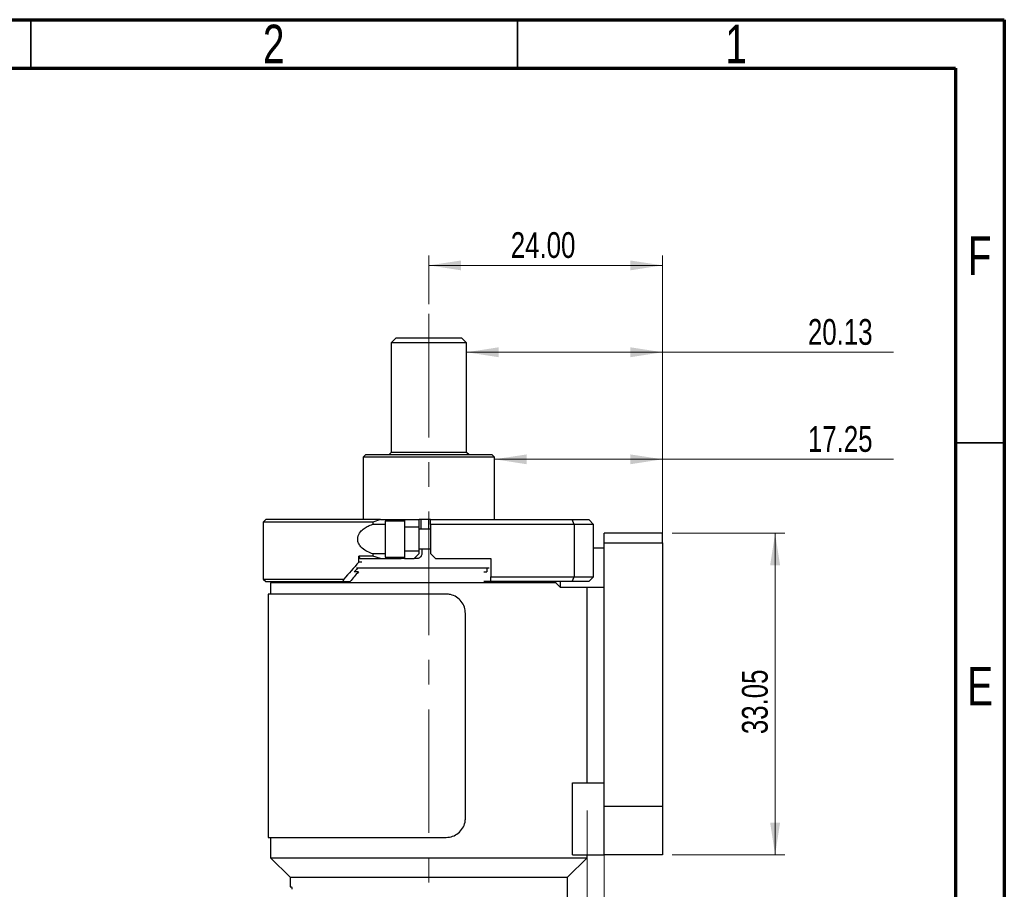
# Paper-space layout 'Sheet2' of a CAD drawing. Header units: millimetres. Extents: x 15 to 415, y 5 to 473.
# Tile 29 of 30: x 314 to 415, y 203 to 292. Entities that reach past the tile are written whole.
import ezdxf

# ---------------------------------------------------------------- set-up
doc = ezdxf.new("R2010")
doc.units = ezdxf.units.MM
doc.linetypes.add('CENTERX2', pattern=[20.32, 12.7, -2.54, 2.54, -2.54])
doc.styles.add('SLDTEXTSTYLE0', font='TXT', dxfattribs={"width": 0.75})
doc.dimstyles.new('SLDDIMSTYLE2', dxfattribs={"dimtxt": 2.645833, "dimasz": 3.302, "dimexe": 0, "dimexo": 0.0625, "dimgap": 0.661458, "dimtad": 1, "dimrnd": 1e-09, "dimzin": 4, "dimdsep": 46, "dimtxsty": 'SLDTEXTSTYLE0', "dimsah": 1, "dimcen": 0.09, "dimadec": 0, "dimazin": 1, "dimtfac": 1, "dimtofl": 0, "dimtmove": 0, "dimatfit": 3, "dimfxl": 1, "dimfrac": 2, "dimtolj": 1, "dimtzin": 12, "dimarcsym": 0})
doc.dimstyles.new('SLDDIMSTYLE3', dxfattribs={"dimtxt": 2.645833, "dimasz": 3.302, "dimexe": 0, "dimexo": 0.0625, "dimgap": 0.661458, "dimtad": 1, "dimrnd": 1e-09, "dimzin": 12, "dimdsep": 46, "dimtxsty": 'SLDTEXTSTYLE0', "dimsah": 1, "dimcen": 0.09, "dimadec": 0, "dimazin": 3, "dimtfac": 1, "dimtofl": 0, "dimtmove": 0, "dimatfit": 3, "dimfxl": 1, "dimfrac": 2, "dimtolj": 1, "dimtzin": 12, "dimarcsym": 0})
doc.dimstyles.new('SLDDIMSTYLE6', dxfattribs={"dimtxt": 2.645833, "dimasz": 3.302, "dimexe": 0, "dimexo": 0.0625, "dimgap": 0.661458, "dimtad": 1, "dimrnd": 1e-09, "dimzin": 12, "dimdsep": 46, "dimtxsty": 'SLDTEXTSTYLE0', "dimsah": 1, "dimcen": 0.09, "dimadec": 0, "dimazin": 3, "dimtfac": 1, "dimtmove": 0, "dimatfit": 0, "dimfxl": 1, "dimfrac": 2, "dimtolj": 1, "dimtzin": 12, "dimarcsym": 0})

# ---------------------------------------------------------------- blocks, each defined once
blk = doc.blocks.new('_D_16')
at = {"color": 7, "linetype": 'Continuous', "lineweight": 0}
for p, q in [((355.9, 262.76), (355.9, 267.75)), ((379.9, 229.92), (379.9, 267.75)), ((379.9, 266.75), (355.9, 266.75))]:
    blk.add_line(p, q, dxfattribs=at)
at = {"color": 7, "linetype": 'Continuous', "lineweight": 18}
for points in [[(355.9, 266.75), (359.2, 266.24), (359.2, 267.25)], [(379.9, 266.75), (376.59, 267.25), (376.59, 266.24)]]:
    blk.add_solid(points, dxfattribs=at)
at = {"color": 7, "linetype": 'Continuous', "lineweight": 18, "insert": (364.31, 270.16), "char_height": 2.646, "attachment_point": 1, "style": 'SLDTEXTSTYLE0'}
blk.add_mtext('24.00', dxfattribs=at)
blk = doc.blocks.new('_D_17')
at = {"color": 7, "linetype": 'Continuous', "lineweight": 0}
for p, q in [((380.9, 239.22), (392.46, 239.22)), ((391.46, 239.22), (391.46, 206.17)), ((380.9, 206.17), (392.46, 206.17))]:
    blk.add_line(p, q, dxfattribs=at)
at = {"color": 7, "linetype": 'Continuous', "lineweight": 18}
for points in [[(391.46, 239.22), (390.95, 235.92), (391.97, 235.92)], [(391.46, 206.17), (391.97, 209.47), (390.95, 209.47)]]:
    blk.add_solid(points, dxfattribs=at)
at = {"color": 7, "linetype": 'Continuous', "lineweight": 18, "insert": (388.05, 218.57), "char_height": 2.646, "attachment_point": 1, "rotation": 90, "style": 'SLDTEXTSTYLE0'}
blk.add_mtext('33.05', dxfattribs=at)
blk = doc.blocks.new('_D_18')
at = {"color": 7, "linetype": 'Continuous', "lineweight": 0}
for p, q in [((379.9, 239.22), (379.9, 247.82)), ((362.65, 246.82), (379.9, 246.82)), ((379.9, 246.82), (403.62, 246.82))]:
    blk.add_line(p, q, dxfattribs=at)
at = {"color": 7, "linetype": 'Continuous', "lineweight": 18}
for points in [[(362.65, 246.82), (365.95, 246.31), (365.95, 247.32)], [(379.9, 246.82), (376.59, 247.32), (376.59, 246.31)]]:
    blk.add_solid(points, dxfattribs=at)
at = {"color": 7, "linetype": 'Continuous', "lineweight": 18, "insert": (394.83, 250.23), "char_height": 2.646, "attachment_point": 1, "style": 'SLDTEXTSTYLE0'}
blk.add_mtext('17.25', dxfattribs=at)
blk = doc.blocks.new('_D_19')
at = {"color": 7, "linetype": 'Continuous', "lineweight": 0}
for p, q in [((379.9, 239.22), (379.9, 258.82)), ((359.77, 257.82), (379.9, 257.82)), ((379.9, 257.82), (403.62, 257.82))]:
    blk.add_line(p, q, dxfattribs=at)
at = {"color": 7, "linetype": 'Continuous', "lineweight": 18}
for points in [[(359.77, 257.82), (363.07, 257.31), (363.07, 258.33)], [(379.9, 257.82), (376.59, 258.33), (376.59, 257.31)]]:
    blk.add_solid(points, dxfattribs=at)
at = {"color": 7, "linetype": 'Continuous', "lineweight": 18, "insert": (394.83, 261.23), "char_height": 2.646, "attachment_point": 1, "style": 'SLDTEXTSTYLE0'}
blk.add_mtext('20.13', dxfattribs=at)
blk = doc.blocks.new('_D_20')
at = {"color": 7, "linetype": 'Continuous', "lineweight": 0}
for p, q in [((372.15, 210.73), (372.15, 196)), ((373.9, 210.17), (373.9, 196)), ((372.15, 197), (365.8, 197)), ((372.15, 197), (373.9, 197)), ((373.9, 197), (394.88, 197))]:
    blk.add_line(p, q, dxfattribs=at)
at = {"color": 7, "linetype": 'Continuous', "lineweight": 18}
for points in [[(372.15, 197), (368.84, 197.51), (368.84, 196.49)], [(373.9, 197), (377.2, 196.49), (377.2, 197.51)]]:
    blk.add_solid(points, dxfattribs=at)
at = {"color": 7, "linetype": 'Continuous', "lineweight": 18, "insert": (388.04, 200.41), "char_height": 2.646, "attachment_point": 1, "style": 'SLDTEXTSTYLE0'}
blk.add_mtext('1.75', dxfattribs=at)

psp = doc.layouts.new('Sheet2')

# ---------------------------------------------------------------- linework, layer by layer
at = {"color": 7, "linetype": 'Continuous', "lineweight": 70}
for p, q in [((15, 292), (415, 292)), ((415, 292), (415, 5)), ((20, 287), (410, 287)), ((410, 287), (410, 10))]:
    psp.add_line(p, q, dxfattribs=at)
at = {"color": 7, "linetype": 'Continuous', "lineweight": 35}
for p, q in [((315, 287), (315, 292)), ((365, 287), (365, 292)), ((410, 248.5), (415, 248.5))]:
    psp.add_line(p, q, dxfattribs=at)
at = {"color": 7, "linetype": 'CENTERX2', "lineweight": 18}
psp.add_line((355.895, 261.757), (355.895, 138.194), dxfattribs=at)
at = {"color": 7, "linetype": 'Continuous', "lineweight": 25}
for p, q in [((352.52, 259.272), (352.02, 258.772)), ((359.27, 259.272), (352.52, 259.272)), ((359.77, 258.772), (359.27, 259.272)), ((352.02, 258.772), (352.02, 247.522)), ((355.895, 258.772), (352.02, 258.772)), ((359.77, 258.772), (355.895, 258.772)), ((359.77, 247.522), (359.77, 258.772)), ((349.395, 247.272), (349.145, 247.022)), ((349.145, 247.022), (349.145, 240.622)), ((355.895, 247.022), (349.145, 247.022)), ((362.395, 247.272), (349.395, 247.272)), ((352.02, 247.522), (351.77, 247.272)), ((359.77, 247.522), (352.02, 247.522)), ((362.645, 247.022), (355.895, 247.022)), ((360.02, 247.272), (359.77, 247.522)), ((362.645, 247.022), (362.395, 247.272)), ((362.645, 240.622), (362.645, 247.022)), ((339.145, 240.622), (338.895, 240.372)), ((338.895, 240.372), (338.895, 234.497)), ((350.151, 240.372), (338.895, 240.372)), ((350.939, 240.622), (339.145, 240.622)), ((350.939, 240.622), (350.151, 240.372)), ((350.151, 240.372), (350.151, 240.152)), ((350.151, 240.152), (351.395, 240.152)), ((350.939, 240.622), (353.395, 240.622)), ((353.395, 240.472), (351.395, 240.472)), ((351.395, 240.472), (351.395, 236.772)), ((353.395, 240.622), (353.395, 239.872)), ((353.395, 240.622), (354.895, 240.622)), ((353.395, 239.872), (354.895, 239.872)), ((353.395, 239.872), (353.395, 237.372)), ((354.895, 239.872), (354.895, 240.622)), ((355.073, 240.622), (354.895, 240.622)), ((354.895, 237.372), (354.895, 239.872)), ((355.073, 240.622), (355.073, 239.622)), ((355.484, 240.622), (355.073, 240.622)), ((355.895, 240.622), (355.484, 240.622)), ((356.073, 240.622), (355.895, 240.622)), ((355.895, 239.622), (355.895, 240.622)), ((356.073, 240.122), (356.073, 240.622)), ((356.073, 240.622), (370.616, 240.622)), ((370.823, 240.122), (356.073, 240.122)), ((356.073, 240.122), (356.073, 237.122)), ((370.823, 240.122), (370.616, 240.622)), ((370.616, 240.622), (372.323, 240.622)), ((370.823, 240.122), (370.823, 234.747)), ((372.823, 240.122), (370.823, 240.122)), ((372.323, 240.622), (372.823, 240.122)), ((372.823, 234.747), (372.823, 240.122)), ((356.073, 239.622), (354.895, 239.622)), ((373.895, 238.222), (373.895, 239.222)), ((379.895, 239.222), (373.895, 239.222)), ((379.895, 238.222), (379.895, 239.222)), ((373.895, 237.672), (372.823, 237.672)), ((373.895, 238.222), (379.895, 238.222)), ((373.895, 211.172), (373.895, 238.222)), ((379.895, 238.222), (379.895, 211.172)), ((350.151, 236.872), (348.711, 236.872)), ((348.711, 236.247), (348.711, 236.872)), ((348.711, 236.872), (348.817, 236.622)), ((350.151, 237.091), (350.151, 236.872)), ((351.395, 237.091), (350.151, 237.091)), ((350.939, 236.622), (350.151, 236.872)), ((351.395, 236.772), (353.395, 236.772)), ((354.895, 237.372), (353.395, 237.372)), ((353.395, 237.372), (353.395, 236.622)), ((354.395, 236.622), (354.895, 237.122)), ((354.895, 237.622), (356.073, 237.622)), ((354.895, 237.122), (354.895, 237.372)), ((355.17, 237.622), (355.17, 237.122)), ((356.073, 237.122), (356.573, 236.622)), ((349.028, 236.247), (348.711, 236.247)), ((348.817, 236.622), (350.939, 236.622)), ((350.939, 236.622), (353.056, 236.622)), ((353.395, 236.622), (353.056, 236.622)), ((353.395, 236.622), (354.395, 236.622)), ((354.67, 236.622), (354.395, 236.622)), ((356.573, 236.622), (362.257, 236.622)), ((362.257, 236.622), (362.257, 234.747)), ((348.664, 235.247), (348.24, 235.247)), ((355.895, 235.622), (348.467, 235.622)), ((362.08, 235.622), (355.895, 235.622)), ((361.551, 235.247), (361.835, 235.247)), ((361.835, 235.622), (361.835, 235.247)), ((362.257, 234.747), (370.823, 234.747)), ((362.257, 234.247), (362.257, 234.747)), ((370.616, 234.247), (370.823, 234.747)), ((370.823, 234.747), (372.823, 234.747)), ((372.823, 234.747), (372.323, 234.247)), ((338.895, 234.497), (339.145, 234.247)), ((338.895, 234.497), (347.163, 234.497)), ((339.145, 234.247), (347.055, 234.247)), ((339.645, 234.122), (339.645, 232.961)), ((355.895, 234.122), (339.645, 234.122)), ((340.895, 234.247), (340.895, 234.122)), ((347.163, 234.497), (347.055, 234.247)), ((347.055, 234.247), (347.8, 234.247)), ((368.945, 234.122), (355.895, 234.122)), ((362.257, 234.247), (361.551, 234.247)), ((370.616, 234.247), (362.257, 234.247)), ((368.895, 234.247), (368.895, 234.172)), ((368.895, 234.172), (369.395, 233.672)), ((369.395, 234.247), (369.395, 233.672)), ((369.395, 233.672), (373.895, 233.672)), ((372.323, 234.247), (370.616, 234.247)), ((372.145, 213.572), (372.145, 233.672)), ((339.395, 232.961), (339.395, 207.961)), ((357.683, 232.961), (339.395, 232.961)), ((359.658, 209.961), (359.658, 230.961)), ((370.645, 213.572), (373.895, 213.572)), ((370.645, 206.172), (370.645, 213.572)), ((373.895, 211.172), (379.895, 211.172)), ((373.895, 206.172), (373.895, 211.172)), ((379.895, 211.172), (379.895, 206.172)), ((339.395, 207.961), (357.683, 207.961)), ((339.645, 207.961), (339.645, 205.872)), ((339.645, 205.872), (341.645, 203.872)), ((339.645, 205.872), (372.145, 205.872)), ((370.145, 203.872), (372.145, 205.872)), ((370.645, 206.172), (373.895, 206.172)), ((372.145, 205.872), (372.145, 206.172)), ((379.895, 206.172), (373.895, 206.172)), ((341.645, 203.872), (341.645, 202.872)), ((341.645, 203.872), (370.145, 203.872)), ((370.145, 200.372), (370.145, 203.872)), ((341.645, 202.872), (341.786, 202.872))]:
    psp.add_line(p, q, dxfattribs=at)
for major_axis, start_param, end_param in [((16.597, 16.597), 1.7889625, 1.8920863), ((14.644, 14.644), 1.8556786, 1.9226941), ((15.621, 15.621), 1.8280349, 1.8515032)]:
    psp.add_ellipse((355.895, 236.247), major_axis=major_axis, ratio=0.2216947, start_param=start_param, end_param=end_param, dxfattribs=at)
for points, knots in [([(350.151, 237.091), (349.956, 237.166), (349.567, 237.314), (349.104, 237.622), (348.773, 237.982), (348.615, 238.317), (348.575, 238.652), (348.625, 238.952), (348.807, 239.313), (349.126, 239.637), (349.549, 239.906), (349.895, 240.061), (350.099, 240.134), (350.151, 240.152)], [0, 0, 0, 0, 0.1366251, 0.272483, 0.3610473, 0.4504295, 0.4999685, 0.5680314, 0.6357381, 0.7521473, 0.8580539, 0.9642429, 1, 1, 1, 1]), ([(355.17, 237.122), (355.165, 237.066), (355.154, 236.953), (355.068, 236.804), (354.941, 236.69), (354.801, 236.63), (354.708, 236.624), (354.67, 236.622)], [0, 0, 0, 0, 0.21428896, 0.42857639, 0.64291187, 0.85744282, 1, 1, 1, 1]), ([(359.658, 230.961), (359.636, 231.185), (359.593, 231.635), (359.257, 232.234), (358.759, 232.686), (358.203, 232.926), (357.832, 232.951), (357.683, 232.961)], [0, 0, 0, 0, 0.21434977, 0.42870299, 0.64291515, 0.8565805, 1, 1, 1, 1]), ([(357.683, 207.961), (357.906, 207.982), (358.352, 208.026), (358.943, 208.368), (359.387, 208.873), (359.624, 209.436), (359.648, 209.81), (359.658, 209.961)], [0, 0, 0, 0, 0.21425, 0.4285451, 0.642023, 0.8558589, 1, 1, 1, 1]), ([(341.786, 202.872), (341.791, 202.869), (341.799, 202.863), (341.81, 202.819), (341.819, 202.755), (341.824, 202.685), (341.824, 202.639), (341.824, 202.622)], [0, 0, 0, 0, 0.2175951, 0.4352132, 0.6520423, 0.8666055, 1, 1, 1, 1])]:
    psp.add_open_spline(points, degree=3, knots=knots, dxfattribs=at)

# ---------------------------------------------------------------- texts
at = {"color": 7, "linetype": 'Continuous', "lineweight": 0, "char_height": 3.969, "attachment_point": 2, "style": 'SLDTEXTSTYLE0'}
for s, insert in [('2', (339.96, 291.484)), ('1', (387.46, 291.484)), ('F', (412.458, 269.734)), ('E', (412.508, 225.484))]:
    psp.add_mtext(s, dxfattribs=dict(at, insert=insert))

# ---------------------------------------------------------------- dimensions: what is measured, and where the dimension line sits
at = {"color": 7, "linetype": 'Continuous', "lineweight": 18}
for base, p1, p2, dimstyle, picture, middle in [((355.895, 266.746), (379.895, 228.922), (355.895, 261.757), 'SLDDIMSTYLE2', '_D_16', (368.704, 266.746)), ((379.89541661, 257.82261317), (359.77041661, 258.771711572), (379.89541661, 238.221711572), 'SLDDIMSTYLE3', '_D_19', (399.224081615, 257.82261317)), ((379.895, 246.816), (362.645, 247.022), (379.895, 238.222), 'SLDDIMSTYLE3', '_D_18', (399.224, 246.816)), ((373.895, 197.002), (372.145, 211.729), (373.895, 211.172), 'SLDDIMSTYLE6', '_D_20', (391.463, 197.002))]:
    dim = psp.add_linear_dim(base=base, p1=p1, p2=p2, dimstyle=dimstyle, dxfattribs=at)
    dim.commit()
    dim.dimension.update_dxf_attribs({"geometry": picture, "text_midpoint": middle, "dimtype": 160})
dim = psp.add_linear_dim(base=(391.463, 206.172), p1=(379.895, 239.222), p2=(379.895, 206.172), angle=90, dimstyle='SLDDIMSTYLE3', dxfattribs=at)
dim.commit()
dim.dimension.update_dxf_attribs({"geometry": '_D_17', "text_midpoint": (391.463, 222.967), "dimtype": 160})

doc.saveas('drawing.dxf')
